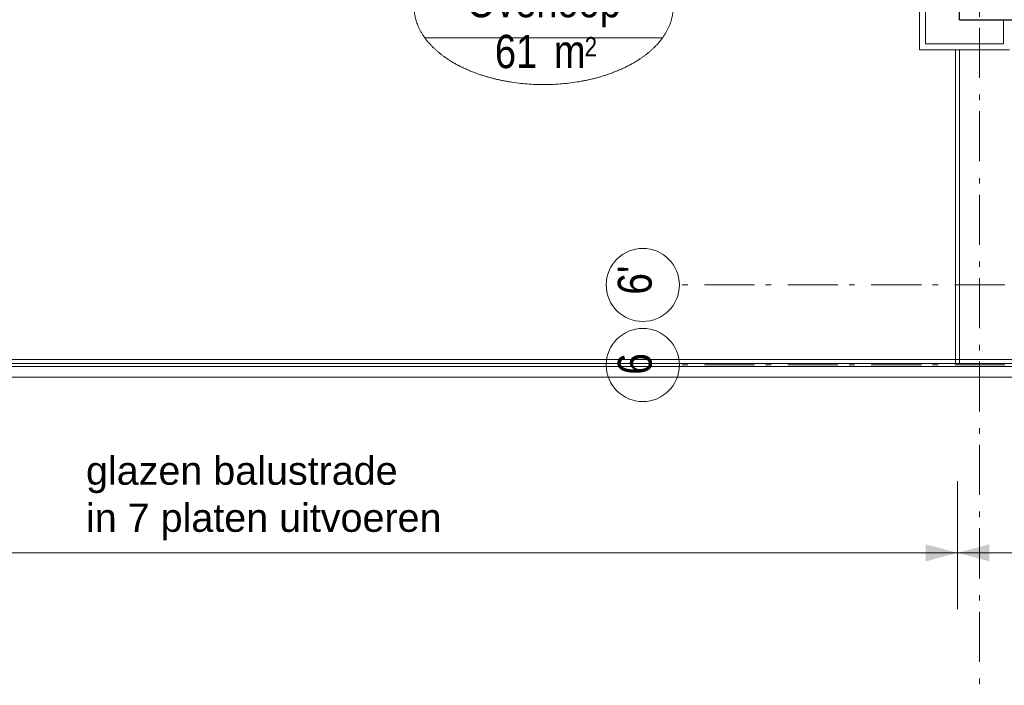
# Model space of a CAD drawing. Header units: millimetres. Extents: x -75976 to 232306, y 42824 to 140527.
# Tile 145 of 199: x 202439 to 207355, y 87380 to 90705. Entities that reach past the tile are written whole.
import ezdxf
from ezdxf.enums import TextEntityAlignment as Align

# ---------------------------------------------------------------- set-up
doc = ezdxf.new("R2010")
doc.units = ezdxf.units.MM
doc.header["$LTSCALE"] = 400
doc.linetypes.add('STYLE_06', pattern=[1.041641, 0.625, -0.208282, 0.069427, -0.138931])
for name, color, linetype, lineweight in [('mat-beton (ihwg)', 5, 'Continuous', 25), ('mat-multiplex-hor', 140, 'Continuous', 15), ('None', 7, 'Continuous', 9), ('Ruimtenummers', 5, 'Continuous', 25), ('Tekst', 140, 'Continuous', 15)]:
    doc.layers.add(name, color=color, linetype=linetype, lineweight=lineweight)
doc.styles.add('Arial', font='arial.ttf', dxfattribs={"height": 176.388889})
doc.styles.add('Arial Narrow', font='ARIALN.TTF', dxfattribs={"height": 222.25})

# ---------------------------------------------------------------- blocks, each defined once
blk = doc.blocks.new('Ruimtenummer UV 50')
at = {"layer": 'Ruimtenummers', "color": 8, "lineweight": 5}
for p, q in [((602.2, 156.5), (-602.3, 156.5)), ((594.7, -137.5), (-594.8, -137.5))]:
    blk.add_line(p, q, dxfattribs=at)
blk.add_open_spline([(-323.4, 353.8), (-173.3, 405.8), (173.3, 405.8), (323.4, 353.8), (473.5, 301.8), (560.1, 211.8), (646.8, 121.7), (646.8, 17.7), (646.8, -86.3), (560.1, -176.3), (473.5, -266.4), (323.4, -318.4), (173.3, -370.4), (-173.3, -370.4), (-323.4, -318.4), (-473.5, -266.4), (-560.2, -176.3), (-646.8, -86.3), (-646.8, 17.7), (-646.8, 121.7), (-560.2, 211.8), (-473.5, 301.8), (-323.4, 353.8)], degree=2, knots=[0, 0, 0, 0.09962, 0.19924, 0.19924, 0.283607, 0.283607, 0.349619, 0.349619, 0.415638, 0.415638, 0.5, 0.5, 0.59962, 0.69924, 0.69924, 0.783607, 0.783607, 0.849619, 0.849619, 0.915638, 0.915638, 1, 1, 1], dxfattribs=at)
at = {"layer": 'Ruimtenummers', "attachment_point": 2, "style": 'Arial Narrow'}
for s, insert, char_height in [(' 2', (220.1, -132.8), 96.8), (' m', (103.6, -122.2), 165.95)]:
    blk.add_mtext(s, dxfattribs=dict(at, insert=insert, char_height=char_height))
at = {"layer": 'Ruimtenummers', "style": 'Arial Narrow'}
for tag, p in [('Nummer', (0, 406.9)), ('Naam', (0, 131.7)), ('Oppervlak', (-137.9, -122.2))]:
    blk.add_attdef(tag, text='', height=165.9, dxfattribs=at).set_placement(p, align=Align.TOP_CENTER)

msp = doc.modelspace()

# ---------------------------------------------------------------- linework, layer by layer
at = {"layer": 'mat-beton (ihwg)', "color": 92, "lineweight": 25}
for q in [(207131.89627, 91105.0182), (212341.89627, 90705.0182)]:
    msp.add_line((207131.89627, 90705.0182), q, dxfattribs=at)
at = {"layer": 'mat-multiplex-hor', "lineweight": 15}
for p, q in [((206931.85579, 91154.0182), (206931.85579, 90555.0182)), ((206961.85579, 91154.0182), (206961.85579, 90585.0182)), ((207351.89627, 90705.0182), (207351.89627, 90585.0182)), ((206961.85579, 90585.0182), (207351.89627, 90585.0182)), ((206931.85579, 90555.0182), (207381.89627, 90555.0182))]:
    msp.add_line(p, q, dxfattribs=at)
at = {"layer": 'None', "color": 43, "linetype": 'STYLE_06', "lineweight": 9}
for p, q in [((207231.85564, 128579.80537), (207231.85564, 87379.8582)), ((224440.75564, 89380.0182), (205732.78564, 89380.0182)), ((224440.75564, 88980.0182), (205732.78564, 88980.0182))]:
    msp.add_line(p, q, dxfattribs=at)
at = {"layer": 'None', "color": 8, "linetype": 'Continuous', "lineweight": 5}
for p, q in [((207111.89627, 90555.0182), (207111.89627, 88988.0182)), ((207111.89627, 90555.0182), (207131.89627, 90555.0182)), ((207131.89627, 90555.0182), (207131.89627, 88988.0182))]:
    msp.add_line(p, q, dxfattribs=at)
at = {"layer": 'None', "color": 43, "linetype": 'Continuous', "lineweight": 9}
for p, q in [((214316.85564, 89008.01784), (198986.815, 89008.01784)), ((214316.85564, 88920.0182), (198966.815, 88920.0182))]:
    msp.add_line(p, q, dxfattribs=at)
at = {"layer": 'None', "color": 140, "linetype": 'Continuous', "lineweight": 15}
for p, q in [((198986.815, 88988.0182), (214296.85564, 88988.0182)), ((198986.815, 88988.0182), (207111.89627, 88988.0182)), ((198986.815, 88972.0182), (214296.85564, 88972.0182)), ((198986.815, 88972.0182), (221121.85564, 88972.0182))]:
    msp.add_line(p, q, dxfattribs=at)
at = {"layer": 'None', "color": 8, "lineweight": 5}
for p, q in [((207121.89627, 88400.0182), (207121.89627, 87760.0182)), ((207121.89627, 88041.67894), (202097.85564, 88041.67894)), ((207121.89627, 88041.67894), (214328.85564, 88041.67894))]:
    msp.add_line(p, q, dxfattribs=at)
at = {"layer": 'None', "color": 43, "linetype": 'Continuous', "lineweight": 9}
for centre in [(205550.17922, 89380.0182), (205550.17922, 88980.0182)]:
    msp.add_circle(centre, 182.60642, dxfattribs=at)
at = {"layer": 'None', "color": 8, "lineweight": 5}
for points in [[(207121.89627, 88041.67894), (206963.14627, 87999.14201), (206963.14627, 88084.21587)], [(207121.89627, 88041.67894), (207280.64627, 88084.21587), (207280.64627, 87999.14201)]]:
    msp.add_solid(points, dxfattribs=at)

# ---------------------------------------------------------------- block references
at = {"layer": 'Ruimtenummers'}
msp.add_blockref('Ruimtenummer UV 50', (205055.28333, 90751.25944), dxfattribs=at).add_auto_attribs({'Nummer': 'G2.52', 'Naam': 'Overloop', 'Oppervlak': '61'})

# ---------------------------------------------------------------- texts
at = {"layer": 'None', "color": 43, "attachment_point": 1, "rotation": 90, "style": 'Arial Narrow'}
for s, insert, char_height in [("6'", (205425.29588, 89331.33487), 169.333333), ('6', (205425.29588, 88931.33487), 169.33333)]:
    msp.add_mtext(s, dxfattribs=dict(at, insert=insert, char_height=char_height))
at = {"layer": 'Tekst', "color": 43, "insert": (202769.96675, 88522.86543), "char_height": 141.1111111, "attachment_point": 1, "style": 'Arial'}
msp.add_mtext('glazen balustrade\\Pin 7 platen uitvoeren', dxfattribs=at)

doc.saveas('drawing.dxf')
